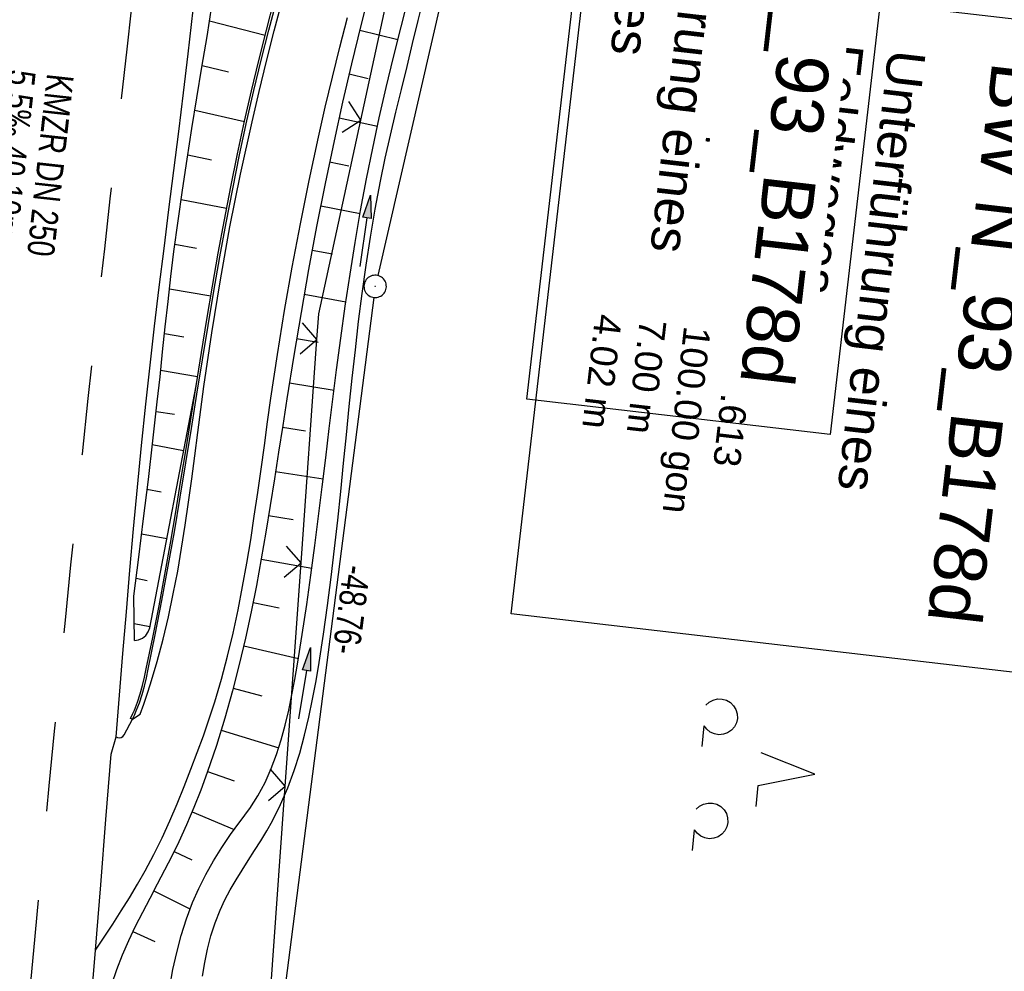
# Model space of a CAD drawing. Extents: x 508275 to 508667, y 447201 to 448341.
# Tile 27 of 33: x 508505 to 508571, y 447992 to 448056. Entities that reach past the tile are written whole.
import ezdxf

# ---------------------------------------------------------------- set-up
doc = ezdxf.new("R2010")
doc.units = 0
doc.header["$LTSCALE"] = 10
doc.header["$MEASUREMENT"] = 0
for name, pattern in [('AUSGEZOGEN', [0]), ('LT00', [0]), ('LT02', [0.4, 0.2, -0.2])]:
    doc.linetypes.add(name, pattern=pattern)
doc.layers.get('0').update_dxf_attribs({"linetype": 'LT00'})
for name, color, linetype in [('--EK_BW_TEXT_A', 20, 'LT00'), ('--EK_FBR', 250, 'LT00'), ('--EK_Haltung-Text', 140, 'LT00'), ('--EL_DFK_AB_L', 21, 'LT00'), ('--EL_DFK_AB_P', 7, 'LT00'), ('ABSTAND', 8, 'LT00'), ('BW_TEXT_A', 20, 'AUSGEZOGEN'), ('DFK_AB_L', 21, 'LT00'), ('DFK_AB_P', 7, 'LT00'), ('DFK_NUTZUNG', 250, 'LT00'), ('PFEIL', 140, 'AUSGEZOGEN'), ('V126_AFBR_BAB', 250, 'LT00'), ('V126_BOESCH', 250, 'LT00'), ('V126_BOSCHUNG', 250, 'LT00'), ('V126_GRABEN', 250, 'LT00'), ('V126_H_BORD', 8, 'LT00'), ('V126_LG_MARK', 250, 'LT02'), ('V126_RINNE', 182, 'LT00'), ('V126_ZAUN', 40, 'LT00')]:
    doc.layers.add(name, color=color, linetype=linetype)
doc.styles.add('Beschrift', font='ARIAL.TTF')
doc.styles.add('Haltungsbeschriftung', font='ARIAL.TTF', dxfattribs={"width": 0.75})
doc.styles.get("Standard").update_dxf_attribs({"font": 'ARIAL.TTF'})

# ---------------------------------------------------------------- blocks, each defined once
blk = doc.blocks.new('SYMB7201')
at = {"color": 0, "linetype": 'ByBlock'}
for p, q in [((0, 0.385), (-0.11, 0.015)), ((-0.255, -0.385), (-0.115, -0.385)), ((0.445, -0.385), (0.585, -0.385))]:
    blk.add_line(p, q, dxfattribs=at)
for points in [[(0.25, 0.015), (0.11, 0.015), (0, 0.385)], [(-0.393816, -0.383308), (-0.416239, -0.362945), (-0.432849, -0.337617), (-0.442589, -0.308936), (-0.444836, -0.27873), (-0.439449, -0.248923), (-0.426769, -0.221415), (-0.407606, -0.197958), (-0.38318, -0.180047), (-0.355047, -0.168823), (-0.325, -0.165), (-0.294953, -0.168823), (-0.26682, -0.180047), (-0.242394, -0.197959), (-0.223231, -0.221415), (-0.210551, -0.248923), (-0.205164, -0.27873), (-0.207411, -0.308936), (-0.21715, -0.337617), (-0.233761, -0.362945), (-0.256184, -0.383308)], [(0.306185, -0.383308), (0.283761, -0.362945), (0.267151, -0.337617), (0.257411, -0.308936), (0.255164, -0.27873), (0.260552, -0.248923), (0.273231, -0.221415), (0.292394, -0.197958), (0.31682, -0.180047), (0.344953, -0.168823), (0.375, -0.165), (0.405047, -0.168823), (0.43318, -0.180047), (0.457606, -0.197959), (0.476769, -0.221415), (0.489449, -0.248923), (0.494836, -0.27873), (0.492589, -0.308936), (0.48285, -0.337617), (0.466239, -0.362945), (0.443816, -0.383308)]]:
    blk.add_lwpolyline(points, dxfattribs=at)
blk = doc.blocks.new('SYMB0003')
at = {"color": 0, "linetype": 'ByBlock'}
for p, q in [((-0.015712, 0), (0.010166, 0.012015)), ((0, -0.021257), (-0.015712, 0)), ((0.010166, 0.012015), (0, -0.021257))]:
    blk.add_line(p, q, dxfattribs=at)
for points in [[(-0.031395, 0.499013), (-0.093691, 0.491144), (-0.154509, 0.475528), (-0.21289, 0.452414), (-0.267913, 0.422164), (-0.318712, 0.385257), (-0.364484, 0.342274), (-0.404509, 0.293893), (-0.438154, 0.240877), (-0.464888, 0.184062), (-0.484292, 0.124345), (-0.496058, 0.062667), (-0.5, 0)], [(0.5, 0), (0.496057, 0.062667), (0.484292, 0.124345), (0.464888, 0.184062), (0.438153, 0.240877), (0.404509, 0.293893), (0.364484, 0.342274), (0.318712, 0.385257), (0.267913, 0.422164), (0.21289, 0.452414), (0.154509, 0.475528), (0.093691, 0.491144), (0.031395, 0.499013), (-0.031395, 0.499013)], [(-0.5, 0), (-0.496058, -0.062667), (-0.484292, -0.124345), (-0.464888, -0.184062), (-0.438154, -0.240877), (-0.404509, -0.293893), (-0.364485, -0.342274), (-0.318712, -0.385257), (-0.267914, -0.422164), (-0.21289, -0.452414), (-0.154509, -0.475529), (-0.093691, -0.491144), (-0.031395, -0.499014), (0.031395, -0.499014)], [(0.031395, -0.499014), (0.093691, -0.491144), (0.154509, -0.475529), (0.21289, -0.452414), (0.267914, -0.422164), (0.318712, -0.385257), (0.364485, -0.342274), (0.404509, -0.293893), (0.438154, -0.240877), (0.464889, -0.184062), (0.484292, -0.124345), (0.496058, -0.062667), (0.5, 0)]]:
    blk.add_lwpolyline(points, dxfattribs=at)
blk = doc.blocks.new('Pfreil3')
at = {"layer": 'PFEIL'}
blk.add_hatch(color=256, dxfattribs=at).paths.add_polyline_path([(-1.549, 0.273), (-1.549, -0.273), (0, 0)])
for p, q in [((-1.549, 0), (-4.831, 0)), ((-1.549, -0.273), (-1.549, 0.273)), ((-1.549, 0.273), (0, 0)), ((0, 0), (-1.549, -0.273))]:
    blk.add_line(p, q, dxfattribs=at)
blk = doc.blocks.new('SYMB0024')
at = {"color": 0, "linetype": 'ByBlock'}
for p, q in [((-0.5, 0.5), (0, 0)), ((0, 0), (0.5, 0.5))]:
    blk.add_line(p, q, dxfattribs=at)

msp = doc.modelspace()

# ---------------------------------------------------------------- linework, layer by layer
at = {"layer": '--EK_FBR', "color": 2}
for points in [[(508511.528, 448007.752), (508511.751, 448010.541), (508511.976, 448013.329), (508512.206, 448016.117), (508512.443, 448018.904), (508512.689, 448021.69), (508512.948, 448024.475), (508513.221, 448027.258), (508513.511, 448030.04), (508513.8, 448032.651), (508514.103, 448035.26), (508514.416, 448037.868), (508514.738, 448040.476), (508515.064, 448043.083), (508515.391, 448045.69), (508515.717, 448048.297), (508516.039, 448050.904), (508516.353, 448053.513), (508517.027, 448059.435), (508517.645, 448065.362), (508518.207, 448071.295), (508518.378, 448073.221), (508518.545, 448075.148)], [(508507.237, 447958.458), (508507.505, 447961.831), (508507.781, 447965.203), (508508.065, 447968.575), (508508.352, 447971.947), (508508.641, 447975.318), (508508.929, 447978.689), (508509.213, 447982.061), (508509.526, 447985.854), (508509.834, 447989.648), (508510.138, 447993.442), (508510.488, 447997.825), (508510.836, 448002.208), (508511.184, 448006.591), (508511.528, 448007.752)]]:
    msp.add_lwpolyline(points, dxfattribs=at)
at = {"layer": '--EK_FBR'}
for points in [[(508513.141, 448009.261), (508513.373, 448009.937), (508513.601, 448010.613), (508513.822, 448011.292), (508514.269, 448012.782), (508514.671, 448014.283), (508515.031, 448015.796), (508515.354, 448017.317), (508515.646, 448018.847), (508515.91, 448020.384), (508516.153, 448021.926), (508516.377, 448023.473), (508516.589, 448025.023), (508516.793, 448026.575), (508516.993, 448028.128), (508517.195, 448029.68), (508517.403, 448031.231), (508517.925, 448034.807), (508518.507, 448038.368), (508519.151, 448041.914), (508519.858, 448045.446), (508520.631, 448048.963), (508521.109, 448050.993), (508521.605, 448053.019), (508522.117, 448055.042), (508522.64, 448057.063)], [(508510.138, 447993.442), (508510.719, 447994.316), (508511.296, 447995.193), (508511.865, 447996.074), (508512.42, 447996.963), (508512.958, 447997.861), (508513.474, 447998.772), (508514.054, 447999.87), (508514.6, 448000.985), (508515.118, 448002.115), (508515.611, 448003.258), (508516.083, 448004.411), (508516.538, 448005.57), (508516.963, 448006.693), (508517.373, 448007.822), (508517.763, 448008.955), (508518.131, 448010.095), (508518.58, 448011.618), (508518.986, 448013.152), (508519.355, 448014.696), (508519.69, 448016.25), (508519.996, 448017.81), (508520.277, 448019.378), (508520.537, 448020.951), (508520.78, 448022.528), (508521.012, 448024.108), (508521.235, 448025.691), (508521.454, 448027.274), (508521.674, 448028.856), (508521.898, 448030.438), (508522.339, 448033.374), (508522.813, 448036.302), (508523.322, 448039.22), (508523.868, 448042.13), (508524.452, 448045.031), (508525.077, 448047.923), (508525.538, 448049.935), (508526.016, 448051.944), (508526.509, 448053.95), (508527.015, 448055.953)], [(508511.528, 448007.752), (508511.624, 448007.703), (508511.725, 448007.676), (508511.859, 448007.699), (508511.981, 448007.774), (508512.068, 448007.882), (508512.614, 448008.932), (508513.141, 448009.261)]]:
    msp.add_lwpolyline(points, dxfattribs=at)
at = {"layer": '--EL_DFK_AB_L'}
for p, q in [((508539.772, 448085.119), (508529.049, 448038.661)), ((508528.785, 448037.187), (508522.756, 447990.313))]:
    msp.add_line(p, q, dxfattribs=at)
at = {"layer": 'DFK_AB_L'}
for p, q in [((508539.772, 448085.119), (508529.049, 448038.661)), ((508528.785, 448037.187), (508522.756, 447990.313))]:
    msp.add_line(p, q, dxfattribs=at)
at = {"layer": 'V126_AFBR_BAB', "color": 2}
for points in [[(508511.528, 448007.752), (508511.751, 448010.541), (508511.976, 448013.329), (508512.206, 448016.117), (508512.443, 448018.904), (508512.689, 448021.69), (508512.948, 448024.475), (508513.221, 448027.258), (508513.511, 448030.04), (508513.8, 448032.651), (508514.103, 448035.26), (508514.416, 448037.868), (508514.738, 448040.476), (508515.064, 448043.083), (508515.391, 448045.69), (508515.717, 448048.297), (508516.039, 448050.904), (508516.353, 448053.513), (508517.027, 448059.435), (508517.645, 448065.362), (508518.207, 448071.295), (508518.378, 448073.221), (508518.545, 448075.148)], [(508507.237, 447958.458), (508507.505, 447961.831), (508507.781, 447965.203), (508508.065, 447968.575), (508508.352, 447971.947), (508508.641, 447975.318), (508508.929, 447978.689), (508509.213, 447982.061), (508509.526, 447985.854), (508509.834, 447989.648), (508510.138, 447993.442), (508510.488, 447997.825), (508510.836, 448002.208), (508511.184, 448006.591), (508511.528, 448007.752)]]:
    msp.add_lwpolyline(points, dxfattribs=at)
at = {"layer": 'V126_AFBR_BAB'}
for points in [[(508513.141, 448009.261), (508513.373, 448009.937), (508513.601, 448010.613), (508513.822, 448011.292), (508514.269, 448012.782), (508514.671, 448014.283), (508515.031, 448015.796), (508515.354, 448017.317), (508515.646, 448018.847), (508515.91, 448020.384), (508516.153, 448021.926), (508516.377, 448023.473), (508516.589, 448025.023), (508516.793, 448026.575), (508516.993, 448028.128), (508517.195, 448029.68), (508517.403, 448031.231), (508517.925, 448034.807), (508518.507, 448038.368), (508519.151, 448041.914), (508519.858, 448045.446), (508520.631, 448048.963), (508521.109, 448050.993), (508521.605, 448053.019), (508522.117, 448055.042), (508522.64, 448057.063)], [(508510.138, 447993.442), (508510.719, 447994.316), (508511.296, 447995.193), (508511.865, 447996.074), (508512.42, 447996.963), (508512.958, 447997.861), (508513.474, 447998.772), (508514.054, 447999.87), (508514.6, 448000.985), (508515.118, 448002.115), (508515.611, 448003.258), (508516.083, 448004.411), (508516.538, 448005.57), (508516.963, 448006.693), (508517.373, 448007.822), (508517.763, 448008.955), (508518.131, 448010.095), (508518.58, 448011.618), (508518.986, 448013.152), (508519.355, 448014.696), (508519.69, 448016.25), (508519.996, 448017.81), (508520.277, 448019.378), (508520.537, 448020.951), (508520.78, 448022.528), (508521.012, 448024.108), (508521.235, 448025.691), (508521.454, 448027.274), (508521.674, 448028.856), (508521.898, 448030.438), (508522.339, 448033.374), (508522.813, 448036.302), (508523.322, 448039.22), (508523.868, 448042.13), (508524.452, 448045.031), (508525.077, 448047.923), (508525.538, 448049.935), (508526.016, 448051.944), (508526.509, 448053.95), (508527.015, 448055.953)], [(508511.528, 448007.752), (508511.624, 448007.703), (508511.725, 448007.676), (508511.859, 448007.699), (508511.981, 448007.774), (508512.068, 448007.882), (508512.614, 448008.932), (508513.141, 448009.261)]]:
    msp.add_lwpolyline(points, dxfattribs=at)
at = {"layer": 'V126_BOESCH'}
for points in [[(508528.576, 448057.97), (508527.927, 448055.406), (508527.302, 448052.837), (508526.701, 448050.262), (508526.128, 448047.682), (508525.527, 448044.817), (508524.959, 448041.945), (508524.421, 448039.066), (508523.911, 448036.182), (508523.425, 448033.292), (508522.961, 448030.397), (508522.684, 448028.607), (508522.409, 448026.816), (508522.132, 448025.025), (508521.849, 448023.236), (508521.556, 448021.449), (508521.248, 448019.665), (508520.92, 448017.886), (508520.569, 448016.112), (508520.189, 448014.345), (508519.777, 448012.585), (508519.328, 448010.834), (508518.808, 448008.992), (508518.241, 448007.164), (508517.625, 448005.352), (508517.193, 448004.175), (508516.735, 448003.008), (508516.247, 448001.851), (508515.725, 448000.708), (508515.258, 447999.753), (508514.773, 447998.806), (508514.277, 447997.863), (508513.778, 447996.922), (508513.286, 447995.979), (508512.808, 447995.032), (508512.353, 447994.078), (508511.928, 447993.114), (508511.543, 447992.137), (508511.204, 447991.145)], [(508512.747, 448014.202), (508512.713, 448017.172), (508513.04, 448019.774), (508513.364, 448022.376), (508513.681, 448024.98), (508513.988, 448027.585), (508514.281, 448030.191), (508514.462, 448031.87), (508514.64, 448033.549), (508514.818, 448035.228), (508515.001, 448036.907), (508515.193, 448038.584), (508515.398, 448040.259), (508515.672, 448042.324), (508515.967, 448044.386), (508516.279, 448046.445), (508516.603, 448048.503), (508516.936, 448050.56), (508517.274, 448052.616), (508517.611, 448054.672), (508517.945, 448056.729)], [(508512.747, 448014.202), (508513.028, 448014.248), (508513.287, 448014.365), (508513.507, 448014.545), (508513.672, 448014.776), (508513.772, 448015.042), (508516.875, 448031.27)]]:
    msp.add_lwpolyline(points, dxfattribs=at)
at = {"layer": 'V126_BOSCHUNG'}
for p, q in [((508521.508, 448054.751), (508517.779, 448055.699)), ((508527.851, 448055.097), (508530.398, 448054.469)), ((508519.042, 448052.282), (508517.288, 448052.702)), ((508527.143, 448052.167), (508528.419, 448051.867)), ((508520.123, 448048.965), (508516.798, 448049.709)), ((508526.469, 448049.23), (508529.034, 448048.655)), ((508517.91, 448046.387), (508516.321, 448046.717)), ((508525.829, 448046.278), (508527.126, 448046.009)), ((508518.919, 448043.137), (508515.87, 448043.723)), ((508525.228, 448043.324), (508527.87, 448042.806)), ((508516.916, 448040.467), (508515.459, 448040.732)), ((508524.66, 448040.364), (508526.017, 448040.113)), ((508517.859, 448037.262), (508515.095, 448037.735)), ((508524.125, 448037.405), (508526.923, 448036.902)), ((508516.066, 448034.525), (508514.766, 448034.74)), ((508523.615, 448034.434), (508525.063, 448034.189)), ((508516.973, 448031.877), (508514.493, 448032.284)), ((508523.13, 448031.466), (508526.125, 448030.976)), ((508515.427, 448029.349), (508514.206, 448029.524)), ((508522.666, 448028.494), (508524.212, 448028.249)), ((508516.04, 448026.902), (508513.94, 448027.304)), ((508522.21, 448025.529), (508525.394, 448025.025)), ((508514.53, 448024.137), (508513.582, 448024.318)), ((508521.742, 448022.574), (508523.383, 448022.306)), ((508514.913, 448021.009), (508513.221, 448021.332)), ((508521.243, 448019.641), (508524.631, 448019.036)), ((508513.603, 448018.205), (508512.857, 448018.348)), ((508520.695, 448016.735), (508522.45, 448016.378)), ((508513.786, 448015.116), (508512.721, 448015.319)), ((508520.077, 448013.852), (508523.734, 448012.998)), ((508519.372, 448011.001), (508521.28, 448010.489)), ((508518.565, 448008.189), (508522.42, 448007.001)), ((508517.652, 448005.43), (508519.434, 448004.79)), ((508516.618, 448002.723), (508519.435, 448001.54)), ((508515.414, 448000.065), (508516.588, 447999.502)), ((508514.042, 447997.42), (508516.47, 447996.21)), ((508512.646, 447994.699), (508514.123, 447994.036))]:
    msp.add_line(p, q, dxfattribs=at)
at = {"layer": 'V126_GRABEN'}
for points in [[(508515.122, 447990.991), (508515.332, 447992.151), (508515.581, 447993.299), (508515.877, 447994.432), (508516.228, 447995.546), (508516.639, 447996.639), (508517.061, 447997.59), (508517.532, 447998.52), (508518.047, 447999.431), (508518.6, 448000.321), (508519.186, 448001.19), (508519.801, 448002.039), (508520.029, 448002.342), (508520.255, 448002.646), (508520.476, 448002.952), (508521.021, 448003.802), (508521.498, 448004.691), (508521.913, 448005.612), (508522.273, 448006.562), (508522.586, 448007.536), (508522.858, 448008.53), (508523.095, 448009.539), (508523.305, 448010.559), (508523.495, 448011.584), (508523.67, 448012.611), (508523.992, 448014.611), (508524.29, 448016.601), (508524.57, 448018.582), (508524.833, 448020.555), (508525.085, 448022.523), (508525.329, 448024.486), (508525.568, 448026.447), (508525.807, 448028.407), (508526.049, 448030.368), (508526.298, 448032.331), (508526.581, 448034.465), (508526.879, 448036.601), (508527.197, 448038.738), (508527.538, 448040.873), (508527.905, 448043.004), (508528.302, 448045.129), (508528.717, 448047.181), (508529.159, 448049.226), (508529.625, 448051.265), (508530.11, 448053.299), (508530.612, 448055.33), (508531.126, 448057.358)], [(508517.307, 447991.704), (508517.458, 447992.621), (508517.647, 447993.526), (508517.877, 447994.414), (508518.157, 447995.283), (508518.493, 447996.131), (508518.816, 447996.819), (508519.174, 447997.493), (508519.56, 447998.157), (508519.964, 447998.814), (508520.379, 447999.467), (508520.797, 448000.12), (508521.21, 448000.776), (508521.611, 448001.438), (508521.991, 448002.11), (508522.542, 448003.207), (508523.027, 448004.333), (508523.452, 448005.485), (508523.824, 448006.658), (508524.15, 448007.849), (508524.437, 448009.054), (508524.691, 448010.27), (508524.918, 448011.494), (508525.125, 448012.721), (508525.421, 448014.631), (508525.689, 448016.541), (508525.934, 448018.45), (508526.16, 448020.359), (508526.371, 448022.267), (508526.57, 448024.174), (508526.764, 448026.079), (508526.954, 448027.982), (508527.146, 448029.882), (508527.344, 448031.78), (508527.552, 448033.676), (508527.774, 448035.568), (508528.014, 448037.456), (508528.277, 448039.341), (508528.566, 448041.221), (508528.885, 448043.097), (508529.24, 448044.968), (508529.561, 448046.512), (508529.905, 448048.054), (508530.264, 448049.594), (508530.635, 448051.132), (508531.013, 448052.67), (508531.391, 448054.209), (508531.766, 448055.749), (508532.132, 448057.291)]]:
    msp.add_lwpolyline(points, dxfattribs=at)
at = {"layer": 'V126_H_BORD'}
msp.add_line((508512.614, 448008.932), (508512.49, 448008.971), dxfattribs=at)
msp.add_lwpolyline([(508512.49, 448008.971), (508512.62, 448009.253), (508512.745, 448009.536), (508512.951, 448010.074), (508513.126, 448010.622), (508513.278, 448011.179), (508513.414, 448011.742), (508513.54, 448012.308), (508513.984, 448014.409), (508514.4, 448016.513), (508514.793, 448018.617), (508515.165, 448020.723), (508515.523, 448022.831), (508515.868, 448024.939), (508516.206, 448027.049), (508516.54, 448029.159), (508516.875, 448031.27), (508517.233, 448033.495), (508517.599, 448035.719), (508517.976, 448037.942), (508518.367, 448040.164), (508518.775, 448042.381), (508519.203, 448044.595), (508519.655, 448046.804), (508520.133, 448049.007), (508520.6, 448051.042), (508521.089, 448053.073), (508521.596, 448055.099), (508522.116, 448057.122)], dxfattribs=at)
at = {"layer": 'V126_LG_MARK', "ltscale": 3, "flags": 128}
msp.add_lwpolyline([(508499.405, 447907.058), (508499.551, 447909.053), (508499.696, 447911.049), (508499.939, 447914.473), (508500.175, 447917.898), (508500.409, 447921.323), (508500.641, 447924.748), (508500.876, 447928.173), (508501.115, 447931.597), (508501.361, 447935.021), (508501.613, 447938.407), (508501.872, 447941.792), (508502.136, 447945.177), (508502.403, 447948.561), (508502.671, 447951.946), (508502.938, 447955.33), (508503.202, 447958.715), (508503.461, 447962.099), (508503.717, 447965.484), (508503.972, 447968.869), (508504.229, 447972.253), (508504.489, 447975.637), (508504.756, 447979.021), (508505.032, 447982.404), (508505.343, 447986.081), (508505.666, 447989.758), (508505.999, 447993.433), (508506.34, 447997.108), (508506.688, 448000.782), (508507.041, 448004.456), (508507.397, 448008.129), (508507.76, 448011.845), (508508.126, 448015.56), (508508.497, 448019.274), (508508.874, 448022.988), (508509.258, 448026.702), (508509.651, 448030.414), (508510.013, 448033.76), (508510.381, 448037.104), (508510.754, 448040.449), (508511.13, 448043.793), (508511.507, 448047.137), (508511.883, 448050.481), (508512.256, 448053.826), (508512.577, 448056.73), (508512.898, 448059.634), (508513.219, 448062.538), (508513.544, 448065.442), (508513.875, 448068.345), (508514.214, 448071.247), (508514.562, 448074.148), (508514.923, 448077.047), (508515.298, 448079.944), (508515.622, 448082.35), (508515.953, 448084.755), (508516.289, 448087.16), (508516.625, 448089.564), (508517.074, 448092.799), (508517.52, 448096.034), (508517.967, 448099.269), (508518.416, 448102.504), (508518.871, 448105.737), (508519.335, 448108.97), (508519.85, 448112.471), (508520.376, 448115.969), (508520.912, 448119.467), (508521.457, 448122.963), (508522.008, 448126.458), (508522.565, 448129.952), (508523.125, 448133.446), (508523.596, 448136.382)], dxfattribs=at)
at = {"layer": 'V126_RINNE'}
msp.add_lwpolyline([(508512.614, 448008.932), (508512.745, 448009.204), (508512.87, 448009.477), (508513.083, 448010.019), (508513.262, 448010.574), (508513.415, 448011.138), (508513.549, 448011.709), (508513.673, 448012.284), (508514.146, 448014.583), (508514.593, 448016.885), (508515.016, 448019.188), (508515.422, 448021.492), (508515.812, 448023.797), (508516.192, 448026.101), (508516.566, 448028.405), (508516.937, 448030.708), (508517.309, 448033.009), (508517.687, 448035.308), (508518.074, 448037.605), (508518.475, 448039.898), (508518.893, 448042.187), (508519.332, 448044.472), (508519.797, 448046.752), (508520.291, 448049.027), (508520.76, 448051.055), (508521.251, 448053.078), (508521.76, 448055.099), (508522.283, 448057.117)], dxfattribs=at)
at = {"layer": 'V126_ZAUN'}
for p, q in [((508527.921, 448049.064), (508531.104, 448063.723)), ((508523.914, 448019.409), (508524.982, 448034.371)), ((508522.846, 448004.447), (508523.914, 448019.409))]:
    msp.add_line(p, q, dxfattribs=at)
for points in [[(508524.982, 448034.371), (508525.105, 448036.096), (508527.921, 448049.064)], [(508521.776, 447989.485), (508521.789, 447989.637), (508522.846, 448004.447)]]:
    msp.add_lwpolyline(points, dxfattribs=at)

# ---------------------------------------------------------------- block references
at = {"layer": '--EL_DFK_AB_P', "xscale": 1.500000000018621, "yscale": 1.5, "zscale": 1.5, "rotation": 264.7377099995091}
msp.add_blockref('SYMB0003', (508528.88, 448037.928), dxfattribs=at)
at = {"layer": 'DFK_AB_P', "xscale": 1.500000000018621, "yscale": 1.5, "zscale": 1.5, "rotation": 264.7377099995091}
msp.add_blockref('SYMB0003', (508528.88, 448037.928), dxfattribs=at)
at = {"layer": 'DFK_NUTZUNG', "xscale": 10.00000000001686, "yscale": 10, "zscale": 10, "rotation": 264.7377100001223}
msp.add_blockref('SYMB7201', (508554.498, 448005.589), dxfattribs=at)
at = {"layer": 'PFEIL'}
for p, rotation in [((508528.559, 448044.048), 81.5489708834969), ((508524.541, 448013.72), 80.53279245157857)]:
    msp.add_blockref('Pfreil3', p, dxfattribs=dict(at, rotation=rotation))
at = {"layer": 'V126_ZAUN', "yscale": 2.099999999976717, "zscale": 2.1}
for p, xscale, rotation in [((508527.921, 448049.064), 2.099999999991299, 77.74743000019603), ((508524.982, 448034.371), 2.099999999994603, 85.91936999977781), ((508523.914, 448019.409), 2.099999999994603, 85.91936999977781), ((508522.846, 448004.447), 2.099999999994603, 85.91936999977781)]:
    msp.add_blockref('SYMB0024', p, dxfattribs=dict(at, xscale=xscale, rotation=rotation))

# ---------------------------------------------------------------- texts
at = {"layer": '--EK_Haltung-Text', "style": 'Haltungsbeschriftung', "width": 0.75}
for s, p in [('5.5‰ 40.10m', (508504.355, 448052.516)), ('KMZR DN 250', (508506.9, 448052.235))]:
    msp.add_text(s, height=1.8, rotation=-96.30799, dxfattribs=at).set_placement(p)
at = {"layer": 'ABSTAND', "width": 0.75}
msp.add_text('-48.76-', height=1.8, rotation=-97.32955, dxfattribs=at).set_placement((508526.779, 448019.328))
at = {"layer": 'BW_TEXT_A', "insert": (508579.518, 448051.988), "char_height": 2, "width": 37.53828, "attachment_point": 1, "rotation": 263.3832, "style": 'Beschrift', "bg_fill": 3, "box_fill_scale": 1.5, "bg_fill_color": 256, "bg_fill_transparency": 0}
msp.add_mtext('{\\Funir_o|c0;\\H1.75x;6838711\\fArial|b0|i0|c238|p34;\\H0.5714x;\\P\\H1.75x;BW N_93_B1\\fArial|b0|i0|c0|p34;78d\\fArial|b0|i0|c238|p34;\\W0.8;\\P\\H0.3714x;\\W1;\\P\\fArial|b0|i0|c0|p34;\\H1.924x;Unterführung eines\\PFeldweges\\fArial|b0|i0|c238|p34;\\W0.9;\\P\\H0.1999x;\\W1;\\P\\pt8,20;\\H3.602x;K\\fArial|b0|i0|c0|p34;m^I^I\\fArial|b0|i0|c238|p34;1\\fArial|b0|i0|c0|p34;78.613\\fArial|b0|i0|c238|p34;\\PBw.Wi\\fArial|b0|i0|c0|p34;.^I^I100.00\\fArial|b0|i0|c238|p34; gon\\PL.W.^I\\fArial|b0|i0|c0|p34;                 7.00 \\fArial|b0|i0|c238|p34;m\\P\\ptz;\\fArial|b0|i0|c0|p34;L.H.^I                 4.02 m}', dxfattribs=at)

# ---------------------------------------------------------------- next in the draw order: linework, layer by layer
at = {"layer": 'BW_TEXT_A'}
msp.add_lwpolyline([(508582.727, 448054.586), (508577.713, 448011.368), (508537.988, 448015.976), (508543.001, 448059.194)], close=True, dxfattribs=at)

# ---------------------------------------------------------------- next in the draw order: texts
at = {"layer": '--EK_BW_TEXT_A', "insert": (508561.165, 448068.628), "char_height": 2, "width": 37.53828, "attachment_point": 1, "rotation": 263.3832, "style": 'Beschrift', "bg_fill": 3, "box_fill_scale": 1.5, "bg_fill_color": 256, "bg_fill_transparency": 0}
msp.add_mtext('{\\fArial|b0|i0|c238|p34;\\H1.7499x;BW N_93_B1\\fArial|b0|i0|c0|p34;78d\\fArial|b0|i0|c238|p34;\\W0.8;\\P\\H0.3714x;\\W1;\\P\\fArial|b0|i0|c0|p34;\\H1.924x;Unterführung eines\\PFeldweges}', dxfattribs=at)

# ---------------------------------------------------------------- next in the draw order: linework, layer by layer
at = {"layer": '--EK_BW_TEXT_A'}
msp.add_lwpolyline([(508564.373, 448071.226), (508559.36, 448028.008), (508539.04, 448030.365), (508544.053, 448073.583)], close=True, dxfattribs=at)

doc.saveas('drawing.dxf')
